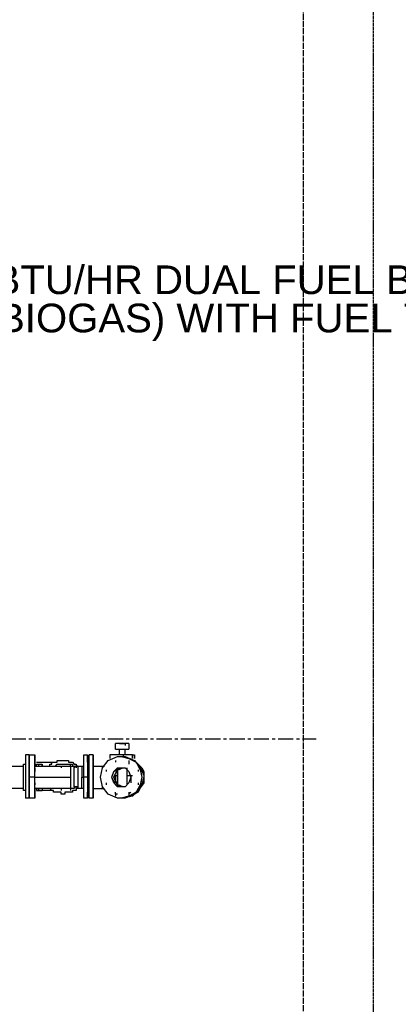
# Model space of a CAD drawing. Header units: inches. Extents: x -52 to 2304, y -1039 to 838.
# Tile 115 of 118: x 1429 to 1508, y 389 to 594. Entities that reach past the tile are written whole.
import ezdxf
from ezdxf.enums import TextEntityAlignment as Align

# ---------------------------------------------------------------- set-up
doc = ezdxf.new("R2010")
doc.units = ezdxf.units.IN
doc.header["$MEASUREMENT"] = 0
for name, pattern in [('CENTER', [5.08, 3.175, -0.635, 0.635, -0.635]), ('DASHED', [1.524, 1.27, -0.254]), ('DASHED2', [0.762, 0.635, -0.127])]:
    doc.linetypes.add(name, pattern=pattern)
for name, color, linetype in [('CENTERLINE', 6, 'CENTER'), ('CLEARANCE', 9, 'DASHED2'), ('DRYER-TRAIN', 7, 'Continuous'), ('PAD', 8, 'DASHED'), ('TEXT', 7, 'Continuous')]:
    doc.layers.add(name, color=color, linetype=linetype)
doc.styles.add('MCE', font='arial.ttf')

msp = doc.modelspace()

# ---------------------------------------------------------------- linework, layer by layer
at = {"layer": 'CENTERLINE'}
msp.add_line((360, 444), (1490.628, 444), dxfattribs=at)
at = {"layer": 'CLEARANCE'}
msp.add_lwpolyline([(264, 228), (1502.628, 228), (1502.628, 660), (264, 660)], close=True, dxfattribs=at)
at = {"layer": 'DRYER-TRAIN'}
for p, q in [((1448.736, 441.876), (1448.736, 443.052)), ((1451.484, 443.052), (1448.736, 443.052)), ((1449.528, 443.052), (1450.704, 443.052)), ((1450.704, 443.052), (1450.704, 442.656)), ((1451.484, 443.052), (1451.484, 441.876)), ((1429.884, 440.688), (1429.884, 440.304)), ((1430.664, 440.688), (1429.884, 440.688)), ((1430.664, 440.688), (1431.84, 440.688)), ((1430.664, 440.688), (1430.664, 440.304)), ((1430.664, 440.688), (1430.664, 439.116)), ((1430.664, 440.304), (1430.664, 440.688)), ((1431.84, 440.304), (1431.84, 440.688)), ((1431.84, 440.688), (1431.84, 440.304)), ((1442.064, 440.688), (1442.844, 440.688)), ((1442.064, 440.304), (1442.064, 440.688)), ((1442.844, 440.304), (1442.844, 440.688)), ((1442.844, 440.688), (1442.844, 440.304)), ((1444.02, 440.688), (1443.24, 440.688)), ((1443.24, 440.304), (1443.24, 440.688)), ((1444.02, 440.688), (1444.02, 440.304)), ((1444.02, 438.336), (1444.02, 440.688)), ((1450.308, 440.688), (1447.56, 440.688)), ((1447.56, 440.688), (1447.56, 439.908)), ((1448.736, 441.876), (1451.484, 441.876)), ((1449.528, 440.688), (1449.528, 441.876)), ((1452.276, 440.688), (1450.308, 440.688)), ((1450.308, 440.688), (1450.308, 440.304)), ((1450.704, 440.688), (1450.704, 441.876)), ((1452.276, 440.688), (1452.672, 440.688)), ((1452.276, 439.908), (1452.276, 440.688)), ((1452.672, 440.688), (1452.672, 439.908)), ((1452.672, 439.908), (1452.672, 440.688)), ((1429.488, 438.732), (1429.884, 438.732)), ((1429.488, 438.336), (1429.488, 438.732)), ((1429.884, 440.304), (1429.884, 439.908)), ((1429.884, 439.908), (1429.884, 439.512)), ((1429.884, 439.512), (1429.884, 439.116)), ((1429.884, 439.116), (1429.884, 438.732)), ((1429.884, 438.732), (1429.884, 438.336)), ((1430.664, 440.304), (1430.664, 439.908)), ((1430.664, 439.908), (1430.664, 440.304)), ((1430.664, 439.908), (1430.664, 439.512)), ((1430.664, 439.512), (1430.664, 439.908)), ((1430.664, 439.908), (1430.664, 439.116)), ((1430.664, 439.116), (1430.664, 439.908)), ((1430.664, 439.512), (1430.664, 439.116)), ((1430.664, 439.116), (1430.664, 439.512)), ((1430.664, 439.116), (1430.664, 438.732)), ((1430.664, 439.116), (1430.664, 438.732)), ((1430.664, 438.732), (1430.664, 439.116)), ((1430.664, 438.732), (1430.664, 439.116)), ((1430.664, 438.732), (1430.664, 438.336)), ((1430.664, 438.336), (1430.664, 438.732)), ((1430.664, 438.336), (1430.664, 438.732)), ((1431.84, 439.908), (1431.84, 440.304)), ((1431.84, 440.304), (1431.84, 439.908)), ((1431.84, 439.512), (1431.84, 439.908)), ((1431.84, 439.908), (1431.84, 439.512)), ((1431.84, 439.908), (1431.84, 439.116)), ((1431.84, 439.908), (1431.84, 439.116)), ((1431.84, 439.116), (1431.84, 439.512)), ((1431.84, 439.512), (1431.84, 439.116)), ((1431.84, 438.732), (1431.84, 439.116)), ((1431.84, 439.116), (1431.84, 438.732)), ((1431.84, 438.336), (1431.84, 438.732)), ((1431.84, 438.732), (1431.84, 438.336)), ((1432.236, 439.116), (1433.412, 439.116)), ((1432.236, 438.732), (1433.412, 438.732)), ((1432.236, 438.336), (1432.236, 438.732)), ((1432.632, 438.732), (1432.632, 438.336)), ((1433.412, 439.116), (1435.38, 439.116)), ((1433.412, 438.732), (1433.412, 438.336)), ((1433.412, 438.336), (1433.412, 438.732)), ((1434.984, 438.336), (1434.984, 438.732)), ((1434.984, 438.732), (1435.38, 438.732)), ((1435.38, 438.732), (1435.38, 439.116)), ((1435.38, 439.116), (1435.776, 439.116)), ((1435.776, 439.116), (1436.172, 439.116)), ((1436.172, 439.116), (1436.556, 439.116)), ((1436.172, 438.336), (1436.556, 438.732)), ((1436.556, 439.116), (1436.556, 439.512)), ((1436.556, 439.512), (1436.952, 439.512)), ((1436.556, 438.732), (1436.952, 438.732)), ((1436.952, 439.512), (1437.348, 439.512)), ((1436.952, 438.732), (1437.348, 438.732)), ((1437.348, 439.512), (1437.744, 439.512)), ((1437.348, 438.732), (1437.744, 438.732)), ((1437.744, 439.512), (1438.128, 439.512)), ((1437.744, 438.732), (1438.128, 438.732)), ((1438.128, 439.512), (1438.524, 439.512)), ((1438.128, 438.732), (1438.524, 438.732)), ((1438.524, 439.512), (1438.92, 439.512)), ((1438.524, 438.732), (1438.92, 438.732)), ((1438.92, 439.512), (1438.92, 439.116)), ((1438.92, 439.116), (1439.304, 439.116)), ((1438.92, 438.732), (1439.304, 438.732)), ((1439.304, 439.116), (1439.7, 439.116)), ((1439.316, 438.732), (1439.7, 438.732)), ((1439.316, 438.336), (1439.316, 438.732)), ((1439.7, 439.116), (1440.096, 438.732)), ((1439.7, 438.732), (1439.7, 438.336)), ((1440.096, 438.732), (1440.492, 438.732)), ((1440.492, 438.732), (1440.492, 438.336)), ((1442.064, 439.908), (1442.064, 440.304)), ((1442.064, 439.512), (1442.064, 439.908)), ((1442.064, 439.116), (1442.064, 439.512)), ((1442.064, 438.732), (1442.064, 439.116)), ((1442.064, 438.336), (1442.064, 438.732)), ((1442.844, 439.908), (1442.844, 440.304)), ((1442.844, 440.304), (1442.844, 439.908)), ((1442.844, 439.512), (1442.844, 439.908)), ((1442.844, 439.908), (1442.844, 439.512)), ((1442.844, 439.908), (1442.844, 439.116)), ((1442.844, 439.116), (1442.844, 439.908)), ((1442.844, 439.116), (1442.844, 439.512)), ((1442.844, 439.512), (1442.844, 439.116)), ((1442.844, 439.116), (1443.24, 439.116)), ((1442.844, 439.116), (1442.844, 438.732)), ((1442.844, 439.116), (1442.844, 438.732)), ((1442.844, 438.732), (1442.844, 438.336)), ((1442.844, 438.732), (1442.844, 438.336)), ((1443.24, 439.908), (1443.24, 440.304)), ((1443.24, 439.512), (1443.24, 439.908)), ((1443.24, 439.116), (1443.24, 439.512)), ((1443.24, 438.732), (1443.24, 439.116)), ((1443.24, 438.336), (1443.24, 438.732)), ((1444.02, 440.304), (1444.02, 439.908)), ((1444.02, 439.908), (1444.02, 439.512)), ((1444.02, 439.908), (1444.02, 439.116)), ((1444.02, 439.116), (1444.02, 439.908)), ((1444.02, 439.512), (1444.02, 439.116)), ((1444.02, 439.116), (1444.02, 438.732)), ((1444.02, 438.732), (1444.02, 438.336)), ((1445.988, 437.94), (1447.164, 439.512)), ((1447.164, 439.512), (1449.132, 440.304)), ((1448.736, 439.512), (1448.736, 439.116)), ((1448.736, 439.512), (1448.736, 439.116)), ((1449.132, 440.304), (1450.704, 440.304)), ((1449.912, 440.304), (1451.484, 439.908)), ((1450.704, 440.304), (1452.672, 439.512)), ((1451.484, 439.908), (1453.056, 439.116)), ((1451.484, 439.512), (1451.484, 439.116)), ((1451.484, 439.512), (1451.484, 439.116)), ((1451.484, 439.116), (1451.484, 438.732)), ((1452.672, 439.512), (1453.452, 438.732)), ((1452.672, 439.512), (1453.452, 438.732)), ((1452.672, 439.512), (1453.848, 437.94)), ((1452.672, 439.512), (1453.848, 438.336)), ((1453.056, 439.116), (1453.848, 437.556)), ((1453.452, 438.732), (1454.244, 437.94)), ((1453.452, 438.732), (1454.244, 437.94)), ((1423.596, 438.336), (1429.488, 438.336)), ((1429.488, 437.94), (1429.488, 438.336)), ((1429.488, 437.556), (1429.488, 437.94)), ((1429.488, 437.16), (1429.488, 437.556)), ((1429.488, 436.764), (1429.488, 437.16)), ((1429.488, 436.368), (1429.488, 436.764)), ((1429.884, 438.336), (1429.884, 437.94)), ((1429.884, 437.94), (1429.884, 437.556)), ((1429.884, 437.556), (1429.884, 437.16)), ((1429.884, 437.16), (1429.884, 436.764)), ((1429.884, 436.764), (1429.884, 436.368)), ((1430.664, 438.336), (1430.664, 437.94)), ((1430.664, 437.94), (1430.664, 438.336)), ((1430.664, 437.94), (1430.664, 438.336)), ((1430.664, 437.94), (1430.664, 437.556)), ((1430.664, 437.556), (1430.664, 437.94)), ((1430.664, 437.16), (1430.664, 437.94)), ((1430.664, 437.556), (1430.664, 437.94)), ((1430.664, 437.556), (1430.664, 437.16)), ((1430.664, 437.16), (1430.664, 437.556)), ((1430.664, 437.16), (1430.664, 437.556)), ((1430.664, 437.16), (1430.664, 436.764)), ((1430.664, 436.764), (1430.664, 437.16)), ((1430.664, 436.764), (1430.664, 437.16)), ((1430.664, 436.764), (1430.664, 436.368)), ((1430.664, 436.368), (1430.664, 436.764)), ((1430.664, 436.368), (1430.664, 436.764)), ((1431.84, 438.336), (1437.348, 438.336)), ((1431.84, 437.94), (1431.84, 438.336)), ((1431.84, 435.984), (1431.84, 438.336)), ((1431.84, 437.556), (1431.84, 437.94)), ((1431.84, 437.94), (1431.84, 437.16)), ((1431.84, 437.16), (1431.84, 437.556)), ((1431.84, 436.764), (1431.84, 437.16)), ((1431.84, 436.368), (1431.84, 436.764)), ((1434.6, 438.336), (1434.984, 438.336)), ((1434.984, 438.336), (1435.38, 438.336)), ((1437.348, 438.336), (1437.348, 437.94)), ((1437.348, 438.336), (1437.744, 438.336)), ((1437.744, 438.336), (1438.128, 438.336)), ((1438.128, 438.336), (1438.524, 438.336)), ((1438.524, 438.336), (1438.92, 438.336)), ((1438.92, 438.336), (1439.304, 438.336)), ((1439.304, 438.336), (1439.7, 438.336)), ((1439.316, 438.336), (1439.316, 435.984)), ((1439.7, 438.336), (1440.096, 438.336)), ((1439.7, 438.336), (1440.096, 438.336)), ((1440.096, 437.94), (1440.096, 438.336)), ((1440.096, 438.336), (1440.492, 438.336)), ((1440.096, 438.336), (1440.096, 437.94)), ((1440.096, 438.336), (1440.096, 437.94)), ((1440.096, 438.336), (1440.492, 438.336)), ((1440.096, 437.556), (1440.096, 437.94)), ((1440.096, 437.16), (1440.096, 437.556)), ((1440.096, 436.764), (1440.096, 437.16)), ((1440.096, 436.368), (1440.096, 436.764)), ((1440.492, 438.336), (1440.876, 438.336)), ((1440.492, 437.94), (1440.492, 438.336)), ((1440.492, 438.336), (1440.876, 438.336)), ((1440.492, 438.336), (1440.492, 437.94)), ((1440.492, 438.336), (1440.876, 438.336)), ((1440.876, 438.336), (1440.492, 438.336)), ((1440.876, 438.336), (1441.272, 438.336)), ((1440.876, 438.336), (1440.876, 437.94)), ((1440.876, 438.336), (1440.876, 437.94)), ((1440.876, 437.94), (1440.876, 437.556)), ((1440.876, 437.556), (1440.876, 437.16)), ((1440.876, 437.16), (1440.876, 436.764)), ((1440.876, 436.764), (1440.876, 436.368)), ((1441.272, 438.336), (1441.668, 438.336)), ((1441.668, 438.336), (1442.064, 438.336)), ((1441.668, 438.336), (1441.668, 435.984)), ((1442.064, 437.94), (1442.064, 438.336)), ((1442.064, 437.556), (1442.064, 437.94)), ((1442.064, 437.16), (1442.064, 437.556)), ((1442.064, 436.764), (1442.064, 437.16)), ((1442.064, 436.368), (1442.064, 436.764)), ((1442.844, 438.336), (1442.844, 437.94)), ((1442.844, 438.336), (1442.844, 437.94)), ((1442.844, 437.94), (1442.844, 437.556)), ((1442.844, 437.94), (1442.844, 437.16)), ((1442.844, 437.94), (1442.844, 437.556)), ((1442.844, 437.556), (1442.844, 437.16)), ((1442.844, 437.556), (1442.844, 437.16)), ((1442.844, 437.16), (1442.844, 436.764)), ((1442.844, 437.16), (1442.844, 436.764)), ((1442.844, 436.764), (1442.844, 436.368)), ((1442.844, 436.764), (1442.844, 436.368)), ((1443.24, 437.94), (1443.24, 438.336)), ((1443.24, 437.556), (1443.24, 437.94)), ((1443.24, 437.16), (1443.24, 437.556)), ((1443.24, 436.764), (1443.24, 437.16)), ((1443.24, 436.368), (1443.24, 436.764)), ((1444.02, 438.336), (1445.988, 438.336)), ((1444.02, 438.336), (1444.02, 437.94)), ((1444.02, 437.94), (1444.02, 438.336)), ((1444.02, 437.94), (1444.02, 437.556)), ((1444.02, 437.556), (1444.02, 437.94)), ((1444.02, 437.94), (1444.02, 437.16)), ((1444.02, 437.556), (1444.02, 437.16)), ((1444.02, 437.16), (1444.02, 437.556)), ((1444.02, 437.16), (1444.02, 436.764)), ((1444.02, 436.764), (1444.02, 437.16)), ((1444.02, 436.764), (1444.02, 436.368)), ((1444.02, 436.368), (1444.02, 436.764)), ((1445.592, 435.984), (1445.988, 437.94)), ((1445.988, 438.336), (1446.384, 438.336)), ((1445.988, 437.94), (1445.988, 438.336)), ((1446.78, 437.556), (1446.78, 437.16)), ((1446.78, 437.556), (1446.78, 437.16)), ((1446.78, 437.556), (1446.78, 437.16)), ((1446.78, 437.556), (1446.78, 437.16)), ((1446.78, 437.556), (1446.78, 437.16)), ((1447.956, 435.984), (1448.352, 437.16)), ((1447.956, 435.984), (1448.352, 437.16)), ((1448.352, 437.16), (1449.132, 437.94)), ((1448.352, 437.16), (1449.132, 437.556)), ((1448.352, 435.984), (1448.736, 436.764)), ((1448.736, 436.764), (1449.132, 437.556)), ((1449.132, 437.556), (1450.308, 437.94)), ((1449.132, 437.94), (1450.704, 437.94)), ((1449.132, 437.556), (1449.912, 437.94)), ((1449.132, 436.368), (1449.132, 437.94)), ((1449.132, 437.94), (1449.132, 436.368)), ((1449.528, 437.556), (1449.912, 437.94)), ((1449.912, 437.94), (1450.308, 437.94)), ((1450.704, 437.94), (1451.484, 437.16)), ((1451.1, 437.94), (1451.1, 436.368)), ((1451.484, 437.16), (1451.88, 435.984)), ((1453.452, 437.556), (1453.452, 437.16)), ((1453.452, 437.556), (1453.452, 437.16)), ((1453.452, 437.556), (1453.452, 437.16)), ((1453.452, 437.556), (1453.452, 437.16)), ((1453.452, 437.556), (1453.452, 437.16)), ((1453.452, 437.556), (1453.452, 437.16)), ((1453.452, 437.556), (1453.452, 437.16)), ((1453.848, 438.336), (1454.628, 436.368)), ((1453.848, 437.94), (1454.244, 435.984)), ((1453.848, 437.556), (1454.244, 435.984)), ((1454.244, 437.94), (1454.628, 437.16)), ((1454.244, 437.94), (1454.628, 437.16)), ((1454.628, 437.16), (1454.628, 435.984)), ((1454.628, 437.16), (1454.628, 435.984)), ((1429.488, 435.984), (1429.488, 436.368)), ((1429.488, 435.588), (1429.488, 435.984)), ((1429.488, 435.192), (1429.488, 435.588)), ((1429.488, 434.796), (1429.488, 435.192)), ((1429.488, 434.412), (1429.488, 434.796)), ((1429.488, 434.016), (1429.488, 434.412)), ((1429.884, 436.368), (1429.884, 435.984)), ((1429.884, 435.984), (1429.884, 435.588)), ((1429.884, 435.588), (1429.884, 435.192)), ((1429.884, 435.192), (1429.884, 434.796)), ((1429.884, 434.796), (1429.884, 434.412)), ((1429.884, 434.412), (1429.884, 434.016)), ((1430.664, 436.368), (1430.664, 435.984)), ((1430.664, 435.984), (1430.664, 436.368)), ((1430.664, 435.984), (1430.664, 436.368)), ((1431.84, 435.984), (1430.664, 435.984)), ((1430.664, 435.984), (1430.664, 435.588)), ((1430.664, 435.588), (1430.664, 435.984)), ((1430.664, 435.588), (1430.664, 435.984)), ((1430.664, 435.588), (1430.664, 435.192)), ((1430.664, 435.192), (1430.664, 435.588)), ((1430.664, 435.192), (1430.664, 435.588)), ((1430.664, 435.192), (1430.664, 434.796)), ((1430.664, 434.796), (1430.664, 435.192)), ((1430.664, 434.796), (1430.664, 435.192)), ((1430.664, 434.796), (1430.664, 434.412)), ((1430.664, 434.412), (1430.664, 434.796)), ((1430.664, 434.412), (1430.664, 434.796)), ((1430.664, 434.412), (1430.664, 434.796)), ((1430.664, 434.412), (1430.664, 434.016)), ((1430.664, 434.016), (1430.664, 434.412)), ((1430.664, 434.016), (1430.664, 434.412)), ((1431.84, 435.984), (1431.84, 436.368)), ((1431.84, 435.588), (1431.84, 435.984)), ((1431.84, 433.62), (1431.84, 435.984)), ((1431.84, 435.984), (1439.316, 435.984)), ((1431.84, 435.192), (1431.84, 435.588)), ((1431.84, 434.796), (1431.84, 435.192)), ((1431.84, 434.412), (1431.84, 434.796)), ((1431.84, 434.796), (1431.84, 434.412)), ((1431.84, 434.016), (1431.84, 434.412)), ((1439.316, 435.984), (1439.316, 433.62)), ((1440.096, 435.984), (1440.096, 436.368)), ((1440.096, 435.588), (1440.096, 435.984)), ((1440.096, 435.192), (1440.096, 435.588)), ((1440.096, 434.796), (1440.096, 435.192)), ((1440.096, 434.412), (1440.096, 434.796)), ((1440.096, 434.016), (1440.096, 434.412)), ((1440.876, 436.368), (1440.876, 435.984)), ((1440.876, 435.984), (1440.876, 435.588)), ((1440.876, 435.588), (1440.876, 435.192)), ((1440.876, 435.192), (1440.876, 434.796)), ((1440.876, 434.796), (1440.876, 434.412)), ((1440.876, 434.412), (1440.876, 434.016)), ((1441.668, 435.984), (1442.064, 435.984)), ((1441.668, 433.62), (1441.668, 435.984)), ((1442.064, 435.984), (1442.064, 436.368)), ((1442.844, 435.984), (1442.064, 435.984)), ((1442.064, 435.588), (1442.064, 435.984)), ((1442.064, 435.192), (1442.064, 435.588)), ((1442.064, 434.796), (1442.064, 435.192)), ((1442.064, 434.412), (1442.064, 434.796)), ((1442.064, 434.016), (1442.064, 434.412)), ((1442.844, 436.368), (1442.844, 435.984)), ((1442.844, 436.368), (1442.844, 435.984)), ((1442.844, 435.984), (1442.844, 435.588)), ((1442.844, 435.984), (1442.844, 435.588)), ((1442.844, 435.588), (1442.844, 435.192)), ((1442.844, 435.588), (1442.844, 435.192)), ((1442.844, 435.192), (1442.844, 434.796)), ((1442.844, 435.192), (1442.844, 434.796)), ((1442.844, 434.796), (1442.844, 434.412)), ((1442.844, 434.796), (1442.844, 434.412)), ((1442.844, 434.796), (1442.844, 434.412)), ((1442.844, 434.412), (1442.844, 434.016)), ((1442.844, 434.412), (1442.844, 434.016)), ((1443.24, 435.984), (1443.24, 436.368)), ((1443.24, 435.588), (1443.24, 435.984)), ((1443.24, 435.192), (1443.24, 435.588)), ((1443.24, 434.796), (1443.24, 435.192)), ((1443.24, 434.412), (1443.24, 434.796)), ((1443.24, 434.016), (1443.24, 434.412)), ((1444.02, 436.368), (1444.02, 435.984)), ((1444.02, 435.984), (1444.02, 436.368)), ((1444.02, 435.984), (1444.02, 435.588)), ((1444.02, 435.588), (1444.02, 435.984)), ((1444.02, 435.588), (1444.02, 435.192)), ((1444.02, 435.192), (1444.02, 435.588)), ((1444.02, 435.192), (1444.02, 434.796)), ((1444.02, 434.796), (1444.02, 435.192)), ((1444.02, 434.796), (1444.02, 434.412)), ((1444.02, 434.412), (1444.02, 434.796)), ((1444.02, 434.796), (1444.02, 434.412)), ((1444.02, 434.412), (1444.02, 434.016)), ((1444.02, 434.016), (1444.02, 434.412)), ((1445.988, 434.016), (1445.592, 435.984)), ((1446.78, 434.796), (1446.78, 434.412)), ((1446.78, 434.796), (1446.78, 434.412)), ((1446.78, 434.796), (1446.78, 434.412)), ((1446.78, 434.796), (1446.78, 434.412)), ((1446.78, 434.796), (1446.78, 434.412)), ((1448.352, 434.796), (1447.956, 435.984)), ((1448.352, 435.192), (1447.956, 435.984)), ((1448.352, 436.368), (1449.132, 436.368)), ((1448.736, 435.192), (1448.352, 435.984)), ((1448.736, 434.412), (1448.352, 435.192)), ((1449.132, 434.016), (1448.352, 434.796)), ((1448.736, 434.796), (1448.736, 436.368)), ((1449.132, 434.412), (1448.736, 435.192)), ((1449.912, 434.016), (1448.736, 434.412)), ((1449.132, 434.412), (1449.132, 436.368)), ((1449.132, 436.368), (1449.132, 434.412)), ((1450.308, 434.016), (1449.132, 434.412)), ((1449.912, 434.016), (1449.528, 434.412)), ((1451.484, 434.796), (1450.704, 434.016)), ((1451.1, 436.368), (1452.276, 436.368)), ((1451.1, 436.368), (1451.1, 434.412)), ((1451.88, 435.984), (1451.484, 434.796)), ((1451.88, 436.368), (1451.88, 434.796)), ((1453.848, 434.412), (1453.056, 432.84)), ((1453.452, 434.796), (1453.452, 434.412)), ((1453.452, 434.796), (1453.452, 434.412)), ((1453.452, 434.796), (1453.452, 434.412)), ((1453.452, 434.796), (1453.452, 434.412)), ((1453.452, 434.796), (1453.452, 434.412)), ((1453.452, 434.796), (1453.452, 434.412)), ((1453.452, 434.796), (1453.452, 434.412)), ((1454.628, 434.796), (1453.452, 433.224)), ((1453.452, 434.796), (1453.452, 434.412)), ((1453.452, 434.796), (1453.452, 434.412)), ((1454.244, 434.412), (1453.452, 432.84)), ((1454.244, 434.412), (1453.452, 432.84)), ((1454.244, 435.984), (1453.848, 434.016)), ((1454.244, 435.984), (1453.848, 434.412)), ((1454.628, 435.984), (1454.244, 434.412)), ((1454.628, 435.984), (1454.244, 434.412)), ((1454.628, 436.368), (1454.628, 434.796)), ((1429.488, 433.62), (1423.596, 433.62)), ((1429.488, 433.62), (1429.488, 434.016)), ((1429.488, 433.224), (1429.488, 433.62)), ((1429.884, 433.224), (1429.488, 433.224)), ((1429.884, 434.016), (1429.884, 433.62)), ((1429.884, 433.62), (1429.884, 433.224)), ((1429.884, 433.224), (1429.884, 432.84)), ((1429.884, 432.84), (1429.884, 432.444)), ((1429.884, 432.444), (1429.884, 432.048)), ((1430.664, 434.016), (1430.664, 433.62)), ((1430.664, 433.62), (1430.664, 434.016)), ((1430.664, 433.62), (1430.664, 434.016)), ((1430.664, 433.62), (1430.664, 433.224)), ((1430.664, 433.224), (1430.664, 433.62)), ((1430.664, 433.224), (1430.664, 433.62)), ((1430.664, 433.224), (1430.664, 432.84)), ((1430.664, 432.84), (1430.664, 433.224)), ((1430.664, 432.84), (1430.664, 433.224)), ((1430.664, 432.84), (1430.664, 432.444)), ((1430.664, 432.84), (1430.664, 432.444)), ((1430.664, 432.84), (1430.664, 432.444)), ((1430.664, 432.444), (1430.664, 432.84)), ((1430.664, 432.444), (1430.664, 432.84)), ((1430.664, 432.84), (1430.664, 432.444)), ((1430.664, 432.444), (1430.664, 432.048)), ((1430.664, 432.444), (1430.664, 432.048)), ((1430.664, 432.048), (1430.664, 432.444)), ((1431.84, 433.62), (1431.84, 434.016)), ((1437.348, 433.62), (1431.84, 433.62)), ((1431.84, 433.62), (1431.84, 433.224)), ((1431.84, 433.224), (1431.84, 433.62)), ((1431.84, 433.224), (1431.84, 432.84)), ((1431.84, 432.84), (1431.84, 433.224)), ((1431.84, 432.84), (1431.84, 432.444)), ((1431.84, 432.444), (1431.84, 432.84)), ((1431.84, 432.84), (1431.84, 432.048)), ((1431.84, 432.048), (1431.84, 432.84)), ((1431.84, 432.444), (1431.84, 432.048)), ((1431.84, 432.048), (1431.84, 432.444)), ((1432.236, 433.62), (1433.412, 433.62)), ((1432.236, 433.62), (1432.236, 433.224)), ((1432.236, 433.224), (1433.412, 433.224)), ((1432.632, 433.62), (1432.632, 433.224)), ((1433.412, 433.62), (1433.412, 433.224)), ((1433.412, 433.62), (1433.412, 433.224)), ((1435.38, 433.224), (1433.412, 433.224)), ((1434.984, 433.62), (1434.6, 433.62)), ((1435.38, 433.224), (1434.984, 433.62)), ((1435.38, 433.62), (1434.984, 433.62)), ((1435.776, 433.224), (1435.38, 433.224)), ((1435.776, 432.84), (1435.776, 433.224)), ((1436.172, 432.84), (1435.776, 432.84)), ((1436.556, 433.62), (1436.172, 433.62)), ((1436.556, 432.84), (1436.172, 432.84)), ((1436.952, 433.62), (1436.556, 433.62)), ((1436.952, 432.84), (1436.556, 432.84)), ((1437.348, 433.62), (1436.952, 433.62)), ((1437.348, 432.84), (1436.952, 432.84)), ((1437.348, 433.62), (1437.348, 433.224)), ((1437.744, 433.62), (1437.348, 433.62)), ((1437.744, 433.62), (1437.348, 433.62)), ((1437.348, 432.444), (1437.348, 432.84)), ((1437.744, 432.444), (1437.348, 432.444)), ((1438.128, 433.62), (1437.744, 433.62)), ((1438.128, 433.62), (1437.744, 433.62)), ((1438.128, 432.444), (1437.744, 432.444)), ((1438.524, 433.62), (1438.128, 433.62)), ((1438.524, 433.62), (1438.128, 433.62)), ((1438.524, 432.84), (1438.128, 432.84)), ((1438.128, 432.84), (1438.128, 432.444)), ((1438.92, 433.62), (1438.524, 433.62)), ((1438.92, 433.62), (1438.524, 433.62)), ((1438.92, 432.84), (1438.524, 432.84)), ((1439.304, 433.62), (1438.92, 433.62)), ((1439.304, 433.62), (1438.92, 433.62)), ((1439.304, 432.84), (1438.92, 432.84)), ((1439.7, 433.62), (1439.304, 433.62)), ((1439.7, 432.84), (1439.304, 432.84)), ((1439.7, 433.62), (1439.316, 433.62)), ((1439.316, 433.62), (1439.316, 433.224)), ((1440.096, 433.62), (1439.7, 433.62)), ((1440.096, 433.62), (1439.7, 433.62)), ((1440.096, 433.224), (1439.7, 433.224)), ((1439.7, 433.224), (1439.7, 432.84)), ((1440.492, 434.016), (1440.096, 434.016)), ((1440.096, 434.016), (1440.096, 433.62)), ((1440.096, 434.016), (1440.096, 433.62)), ((1440.096, 434.016), (1440.096, 433.62)), ((1440.492, 434.016), (1440.096, 434.016)), ((1440.492, 433.224), (1440.096, 433.224)), ((1440.876, 434.016), (1440.492, 434.016)), ((1440.492, 433.62), (1440.492, 434.016)), ((1440.876, 434.016), (1440.492, 434.016)), ((1440.876, 433.62), (1440.492, 433.62)), ((1440.492, 433.62), (1440.492, 433.224)), ((1440.876, 433.62), (1440.492, 433.62)), ((1440.876, 433.62), (1440.876, 434.016)), ((1440.876, 434.016), (1440.876, 433.62)), ((1440.876, 434.016), (1440.876, 433.62)), ((1440.876, 434.016), (1440.876, 433.62)), ((1441.272, 433.62), (1440.876, 433.62)), ((1441.668, 433.62), (1441.272, 433.62)), ((1442.064, 433.62), (1441.668, 433.62)), ((1442.064, 433.62), (1442.064, 434.016)), ((1442.064, 433.224), (1442.064, 433.62)), ((1442.064, 432.84), (1442.064, 433.224)), ((1442.064, 432.444), (1442.064, 432.84)), ((1442.064, 432.048), (1442.064, 432.444)), ((1442.844, 434.016), (1442.844, 433.62)), ((1442.844, 434.016), (1442.844, 433.62)), ((1442.844, 433.62), (1442.844, 433.224)), ((1442.844, 433.62), (1442.844, 433.224)), ((1442.844, 433.224), (1442.844, 432.84)), ((1442.844, 433.224), (1442.844, 432.84)), ((1443.24, 432.84), (1442.844, 432.84)), ((1442.844, 432.84), (1442.844, 432.444)), ((1442.844, 432.444), (1442.844, 432.84)), ((1442.844, 432.84), (1442.844, 432.048)), ((1442.844, 432.048), (1442.844, 432.84)), ((1442.844, 432.444), (1442.844, 432.048)), ((1442.844, 432.048), (1442.844, 432.444)), ((1443.24, 433.62), (1443.24, 434.016)), ((1443.24, 433.224), (1443.24, 433.62)), ((1443.24, 432.84), (1443.24, 433.224)), ((1443.24, 432.444), (1443.24, 432.84)), ((1443.24, 432.048), (1443.24, 432.444)), ((1444.02, 434.016), (1444.02, 433.62)), ((1444.02, 433.62), (1444.02, 434.016)), ((1444.02, 433.62), (1445.988, 433.62)), ((1444.02, 433.62), (1444.02, 433.224)), ((1444.02, 433.224), (1444.02, 433.62)), ((1444.02, 433.224), (1444.02, 432.84)), ((1444.02, 432.84), (1444.02, 433.224)), ((1444.02, 432.84), (1444.02, 432.444)), ((1444.02, 432.444), (1444.02, 432.84)), ((1444.02, 432.444), (1444.02, 432.84)), ((1444.02, 432.84), (1444.02, 432.444)), ((1444.02, 432.444), (1444.02, 432.048)), ((1444.02, 432.048), (1444.02, 432.444)), ((1447.164, 432.444), (1445.988, 434.016)), ((1445.988, 433.62), (1445.988, 434.016)), ((1445.988, 433.62), (1446.384, 433.62)), ((1449.132, 431.652), (1447.164, 432.444)), ((1448.736, 432.444), (1448.736, 432.84)), ((1449.132, 432.444), (1448.736, 432.444)), ((1448.736, 432.444), (1448.736, 432.048)), ((1448.736, 432.444), (1448.736, 432.048)), ((1448.736, 432.444), (1448.736, 432.048)), ((1448.736, 432.444), (1448.736, 432.048)), ((1450.704, 434.016), (1449.132, 434.016)), ((1450.308, 434.016), (1449.912, 434.016)), ((1450.308, 434.016), (1449.912, 434.016)), ((1452.672, 432.444), (1450.704, 431.652)), ((1451.88, 432.84), (1451.484, 432.444)), ((1453.056, 432.84), (1451.484, 432.048)), ((1451.484, 432.84), (1451.484, 432.444)), ((1451.484, 432.444), (1451.484, 432.048)), ((1451.484, 432.444), (1451.484, 432.048)), ((1451.484, 432.444), (1451.484, 432.048)), ((1451.484, 432.444), (1451.484, 432.048)), ((1453.452, 432.84), (1451.88, 432.048)), ((1453.452, 432.84), (1451.88, 432.048)), ((1453.452, 433.224), (1452.276, 432.048)), ((1453.848, 434.016), (1452.672, 432.444)), ((1429.884, 432.048), (1429.884, 431.652)), ((1430.664, 431.652), (1429.884, 431.652)), ((1430.664, 432.048), (1430.664, 431.652)), ((1430.664, 432.048), (1430.664, 431.652)), ((1430.664, 431.652), (1430.664, 432.048)), ((1431.84, 431.652), (1430.664, 431.652)), ((1431.84, 432.048), (1431.84, 431.652)), ((1431.84, 431.652), (1431.84, 432.048)), ((1442.064, 431.652), (1442.064, 432.048)), ((1442.844, 431.652), (1442.064, 431.652)), ((1442.844, 432.048), (1442.844, 431.652)), ((1442.844, 431.652), (1442.844, 432.048)), ((1443.24, 431.652), (1443.24, 432.048)), ((1444.02, 431.652), (1443.24, 431.652)), ((1444.02, 432.048), (1444.02, 431.652)), ((1444.02, 431.652), (1444.02, 432.048)), ((1450.704, 431.652), (1449.132, 431.652)), ((1451.484, 432.048), (1449.912, 431.652)), ((1451.88, 432.048), (1450.308, 431.652)), ((1451.88, 432.048), (1450.308, 431.652)), ((1452.276, 432.048), (1450.308, 431.652))]:
    msp.add_line(p, q, dxfattribs=at)
at = {"layer": 'PAD'}
msp.add_lwpolyline([(0, 0), (1488, 0), (1488, 768), (0, 768)], close=True, dxfattribs=at)

# ---------------------------------------------------------------- texts
at = {"layer": 'TEXT', "style": 'MCE'}
for s, p in [('10 MMBTU/HR DUAL FUEL BURNER', (1397.628, 540)), ('(LPG / BIOGAS) WITH FUEL TRAINS', (1397.628, 532))]:
    msp.add_text(s, height=6, dxfattribs=at).set_placement(p, align=Align.MIDDLE_LEFT)

doc.saveas('drawing.dxf')
